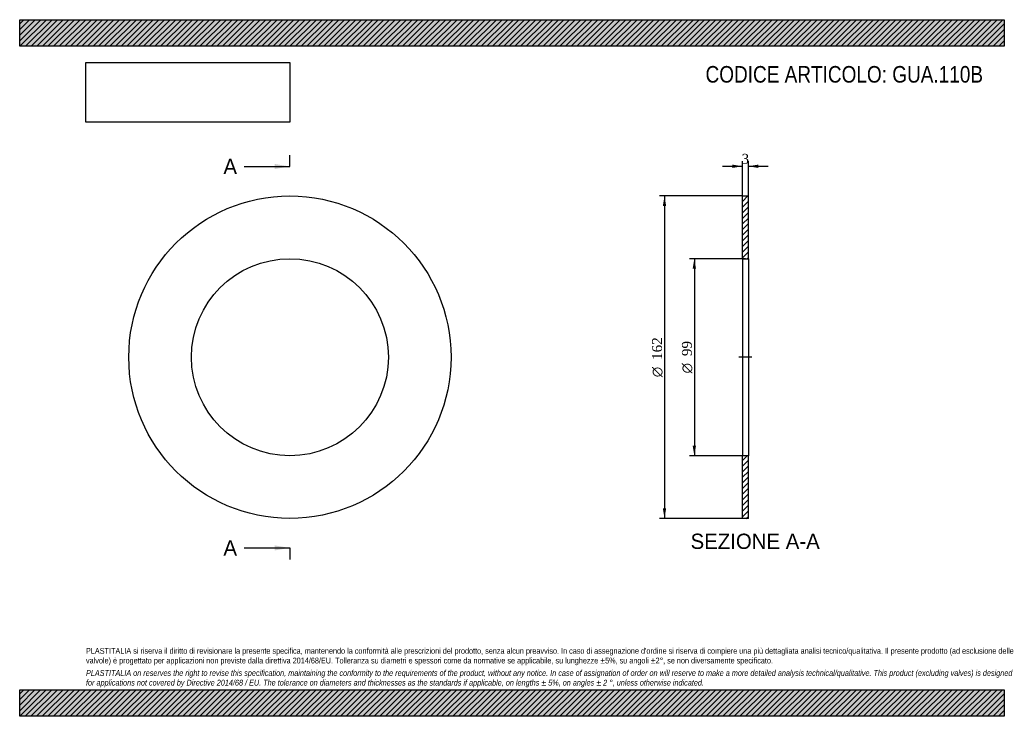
# Model space of a CAD drawing. Header units: millimetres. Extents: x 0 to 495, y 0 to 350.
import ezdxf
from ezdxf.enums import TextEntityAlignment as Align
from ezdxf.lldxf.tags import DXFTag

# ---------------------------------------------------------------- set-up
doc = ezdxf.new("R2010")
doc.units = ezdxf.units.MM
doc.header["$LTSCALE"] = 1.666667
for name, color, linetype in [('Default', 7, 'Continuous'), ('DV2_Default', 7, 'Continuous'), ('GUA.110B', 7, 'Continuous')]:
    doc.layers.add(name, color=color, linetype=linetype)
doc.styles.add('SEACAD_Solid_Edge_ANSI', font='seans.ttf')
doc.styles.add('SEACAD_Solid_Edge_ANSI1_Symbols', font='semeca1.ttf')
doc.styles.add('SEACAD_Times_New_Roman', font='times.ttf')
tags = doc.linetypes.add('CENTER2', pattern=[28.575, 19.05, -3.175, 3.175, -3.175]).pattern_tags.tags
tags[10:11] = [DXFTag(74, 4), DXFTag(75, 0), DXFTag(340, '0'), DXFTag(46, 0.0), DXFTag(50, 0.0), DXFTag(44, 0.0), DXFTag(45, 0.0)]
tags[8:9] = [DXFTag(74, 4), DXFTag(75, 0), DXFTag(340, '0'), DXFTag(46, 0.0), DXFTag(50, 0.0), DXFTag(44, 0.0), DXFTag(45, 0.0)]
tags[6:7] = [DXFTag(74, 4), DXFTag(75, 0), DXFTag(340, '0'), DXFTag(46, 0.0), DXFTag(50, 0.0), DXFTag(44, 0.0), DXFTag(45, 0.0)]
tags[4:5] = [DXFTag(74, 4), DXFTag(75, 0), DXFTag(340, '0'), DXFTag(46, 0.0), DXFTag(50, 0.0), DXFTag(44, 0.0), DXFTag(45, 0.0)]
doc.dimstyles.new('ANSImm', dxfattribs={"dimtxt": 5, "dimasz": 5, "dimexe": 2.5, "dimexo": 0, "dimgap": 1.25, "dimtad": 1, "dimdsep": 46, "dimtxsty": 'SEACAD_Times_New_Roman', "dimblk1": '_SE_FILLED', "dimblk2": '_SE_FILLED', "dimsah": 1, "dimcen": 2.5, "dimazin": 0, "dimtfac": 0.85, "dimtdec": 3, "dimtofl": 0, "dimtmove": 0, "dimatfit": 3, "dimfxl": 1, "dimarcsym": 0})
picture_1 = doc.add_image_def('image1.jpg', size_in_pixel=(4302, 1260))

# ---------------------------------------------------------------- blocks, each defined once
blk = doc.blocks.new('SE')
at = {"layer": 'GUA.110B', "color": 7, "linetype": 'Continuous'}
for radius in [81, 49.5]:
    blk.add_circle((135.85, 180.43), radius, dxfattribs=at)
blk = doc.blocks.new('SE2')
at = {"color": 7, "linetype": 'Continuous', "style": 'SEACAD_Solid_Edge_ANSI'}
blk.add_text('A', height=7.67, dxfattribs=at).set_placement((102.42, 280.1), align=Align.TOP_LEFT)
blk = doc.blocks.new('SE3')
at = {"color": 7, "linetype": 'Continuous', "style": 'SEACAD_Solid_Edge_ANSI'}
blk.add_text('A', height=7.67, dxfattribs=at).set_placement((102.42, 88.43), align=Align.TOP_LEFT)
blk = doc.blocks.new('SEANNOT_GROUP')
at = {"linetype": 'Continuous'}
blk.add_hatch(color=7, dxfattribs=at).paths.add_polyline_path([(128.18, 274.99), (135.85, 276.26), (128.18, 277.54)])
at = {"color": 7, "linetype": 'Continuous'}
blk.add_lwpolyline([(112.85, 276.26), (135.85, 276.26)], dxfattribs=at)
blk = doc.blocks.new('SEANNOT_GROUP1')
at = {"linetype": 'Continuous'}
blk.add_hatch(color=7, dxfattribs=at).paths.add_polyline_path([(128.18, 83.32), (135.85, 84.6), (128.18, 85.87)])
at = {"color": 7, "linetype": 'Continuous'}
blk.add_lwpolyline([(112.85, 84.6), (135.85, 84.6)], dxfattribs=at)
blk = doc.blocks.new('SE1')
at = {"layer": 'Default', "color": 7, "linetype": 'CENTER2'}
for p, q in [((135.85, 276.26), (135.85, 282.01)), ((135.85, 84.6), (135.85, 78.85))]:
    blk.add_line(p, q, dxfattribs=at)
at = {"layer": 'Default', "color": 7, "linetype": 'CENTER2', "const_width": 0.0001}
blk.add_lwpolyline([(135.85, 276.26), (135.85, 84.6)], dxfattribs=at)
at = {"layer": 'Default'}
for name in ['SE2', 'SEANNOT_GROUP', 'SE3', 'SEANNOT_GROUP1']:
    blk.add_blockref(name, (0, 0), dxfattribs=at)
blk = doc.blocks.new('SE4')
at = {"layer": 'GUA.110B', "linetype": 'Continuous'}
h = blk.add_hatch(dxfattribs=at)
h.set_pattern_fill('LINE', scale=0.62992, angle=45, style=0)
h.paths.add_polyline_path([(366.32, 229.93), (366.32, 261.43), (363.32, 261.43), (363.32, 229.93)])
h = blk.add_hatch(dxfattribs=at)
h.set_pattern_fill('LINE', scale=0.62992, angle=45, style=0)
h.paths.add_polyline_path([(366.32, 99.43), (366.32, 130.93), (363.32, 130.93), (363.32, 99.43)])
at = {"layer": 'DV2_Default', "color": 7, "linetype": 'CENTER2'}
blk.add_line((368.07, 180.43), (361.57, 180.43), dxfattribs=at)
at = {"layer": 'GUA.110B', "color": 7, "linetype": 'Continuous'}
for p, q in [((363.32, 229.93), (363.32, 261.43)), ((363.32, 261.43), (366.32, 261.43)), ((366.32, 229.93), (366.32, 261.43)), ((363.32, 229.93), (363.32, 130.93)), ((363.32, 229.93), (366.32, 229.93)), ((366.32, 229.93), (366.32, 130.93)), ((363.32, 99.43), (363.32, 130.93)), ((366.32, 130.93), (363.32, 130.93)), ((366.32, 99.43), (366.32, 130.93)), ((366.32, 99.43), (363.32, 99.43))]:
    blk.add_line(p, q, dxfattribs=at)
blk = doc.blocks.new('DMBLK7')
at = {"layer": 'Default', "linetype": 'Continuous'}
for points in [[(358.32, 277.18), (358.32, 275.52), (363.32, 276.35)], [(371.32, 277.18), (366.32, 276.35), (371.32, 275.52)]]:
    blk.add_hatch(color=7, dxfattribs=at).paths.add_polyline_path(points)
at = {"layer": 'Default', "color": 7, "linetype": 'Continuous'}
for p, q in [((363.32, 261.43), (363.32, 278.85)), ((366.32, 261.43), (366.32, 278.85)), ((353.32, 276.35), (363.32, 276.35)), ((366.32, 276.35), (376.32, 276.35))]:
    blk.add_line(p, q, dxfattribs=at)
at = {"layer": 'Default', "color": 7, "linetype": 'Continuous', "style": 'SEACAD_Times_New_Roman'}
blk.add_text('3', height=5, dxfattribs=at).set_placement((362.93, 282.6), align=Align.TOP_LEFT)
blk = doc.blocks.new('_SE_FILLED')
at = {"color": 0}
blk.add_line((0, 0), (-1, 0), dxfattribs=at)
blk.add_solid([(0, 0), (-1, -0.1665), (-1, 0.1665), (0, 0)], dxfattribs=at)
blk = doc.blocks.new('GDimGGroup')
at = {"layer": 'Default', "linetype": 'Continuous'}
for points in [[(338.33, 224.93), (340, 224.93), (339.17, 229.93)], [(338.33, 135.93), (339.17, 130.93), (340, 135.93)]]:
    blk.add_hatch(color=7, dxfattribs=at).paths.add_polyline_path(points)
at = {"layer": 'Default', "color": 7, "linetype": 'Continuous'}
for p, q in [((364.82, 229.93), (336.67, 229.93)), ((339.17, 229.93), (339.17, 130.93)), ((364.82, 130.93), (336.67, 130.93))]:
    blk.add_line(p, q, dxfattribs=at)
for s, style, p in [('99', 'SEACAD_Times_New_Roman', (332.92, 180.99)), ('O', 'SEACAD_Solid_Edge_ANSI1_Symbols', (332.92, 172.29))]:
    blk.add_text(s, height=5, rotation=90, dxfattribs=dict(at, style=style)).set_placement(p, align=Align.TOP_LEFT)
blk = doc.blocks.new('GDimGGroup1')
at = {"layer": 'Default', "linetype": 'Continuous'}
for points in [[(323.33, 256.43), (325, 256.43), (324.17, 261.43)], [(323.33, 104.43), (324.17, 99.43), (325, 104.43)]]:
    blk.add_hatch(color=7, dxfattribs=at).paths.add_polyline_path(points)
at = {"layer": 'Default', "color": 7, "linetype": 'Continuous'}
for p, q in [((363.32, 261.43), (321.67, 261.43)), ((324.17, 261.43), (324.17, 99.43)), ((363.32, 99.43), (321.67, 99.43))]:
    blk.add_line(p, q, dxfattribs=at)
for s, style, p in [('162', 'SEACAD_Times_New_Roman', (317.92, 179.09)), ('O', 'SEACAD_Solid_Edge_ANSI1_Symbols', (317.92, 170.39))]:
    blk.add_text(s, height=5, rotation=90, dxfattribs=dict(at, style=style)).set_placement(p, align=Align.TOP_LEFT)

msp = doc.modelspace()

# ---------------------------------------------------------------- hatches: boundary and pattern name
at = {"layer": 'Default', "linetype": 'Continuous'}
h = msp.add_hatch(dxfattribs=at)
h.set_pattern_fill('LINE', scale=0.62992, angle=45, style=0)
h.paths.add_polyline_path([(495, 336.667), (495, 350), (0, 350), (0, 336.667)])
for points in [[(495, 336.667), (495, 350), (0, 350), (0, 336.667)], [(495, 0), (495, 13.333), (0, 13.333), (0, 0)]]:
    msp.add_hatch(color=7, dxfattribs=at).paths.add_polyline_path(points)
h = msp.add_hatch(dxfattribs=at)
h.set_pattern_fill('LINE', scale=0.62992, angle=45, style=0)
h.paths.add_polyline_path([(495, 0), (495, 13.333), (0, 13.333), (0, 0)])

# ---------------------------------------------------------------- linework, layer by layer
at = {"layer": 'Default', "color": 7, "linetype": 'Continuous'}
for p, q in [((0, 350), (495, 350)), ((0, 336.667), (0, 350)), ((495, 350), (495, 336.667)), ((495, 336.667), (0, 336.667)), ((0, 13.333), (495, 13.333)), ((0, 0), (0, 13.333)), ((495, 13.333), (495, 0)), ((495, 0), (0, 0))]:
    msp.add_line(p, q, dxfattribs=at)

# ---------------------------------------------------------------- block references
at = {"layer": 'Default'}
for name in ['SE1', 'SE', 'GDimGGroup1', 'SE4', 'GDimGGroup']:
    msp.add_blockref(name, (0, 0), dxfattribs=at)

# ---------------------------------------------------------------- texts
at = {"layer": 'Default', "color": 7, "linetype": 'Continuous', "style": 'SEACAD_Solid_Edge_ANSI'}
msp.add_text('SEZIONE A-A', height=7.66667, dxfattribs=at).set_placement((337.275, 91.763), align=Align.TOP_LEFT)
at = {"layer": 'Default', "attachment_point": 1}
for s, insert, char_height, width in [('{\\fArial Narrow|b0||i0||c0|p34;\\C7;\\H8.333333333;\\W1.;CODICE ARTICOLO: GUA.110B}', (344.802, 326.723), 8.33333, 141.56418), ("{\\fArial Narrow|b0||i0||c0|p34;\\C7;\\H2.916666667;\\W1.;PLASTITALIA si riserva il diritto di revisionare la presente specifica, mantenendo la conformità alle prescrizioni del prodotto, senza alcun preavviso. In caso di assegnazione d'ordine si riserva di compiere una più dettagliata analisi tecnico/qualitativa. Il presente prodotto (ad esclusione delle \\P}{\\fArial Narrow|b0||i0||c0|p34;\\C7;\\H2.916666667;\\W1.;valvole) è progettato per applicazioni non previste dalla direttiva 2014/68/EU. Tolleranza su diametri e spessori come da normative se applicabile, su lunghezze ±5%, su angoli ±2°, se non diversamente specificato.\\P}{\\fArial Narrow|b0||i0||c0|p34;\\C7;\\H0.8333333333;\\W1.;   \\P}{\\fArial Narrow|b0||i1||c0|p34;\\C7;\\H2.916666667;\\W1.;PLASTITALIA on reserves the right to revise this specification, maintaining the conformity to the requirements of the product, without any notice. In case of assignation of order on will reserve to make a more detailed analysis technical/qualitative. This product (excluding valves) is designed \\P}{\\fArial Narrow|b0||i1||c0|p34;\\C7;\\H2.916666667;\\W1.;for applications not covered by Directive 2014/68 / EU. The tolerance on diameters and thicknesses as the standards if applicable, on lengths ± 5%, on angles ± 2 °, unless otherwise indicated.\\P}", (33.333, 34.337), 2.916667, 428.33333)]:
    msp.add_mtext(s, dxfattribs=dict(at, insert=insert, char_height=char_height, width=width))

# ---------------------------------------------------------------- dimensions: what is measured, and where the dimension line sits
at = {"layer": 'Default', "color": 7, "linetype": 'Continuous'}
dim = msp.add_linear_dim(base=(363.322, 276.351), p1=(363.322, 261.43), p2=(366.322, 261.43), angle=0, text='\\A1;<>', dimstyle='ANSImm', dxfattribs=at)
dim.commit()
dim.dimension.update_dxf_attribs({"geometry": 'DMBLK7', "text_midpoint": (364.822, 276.351), "dimtype": 161})

# ---------------------------------------------------------------- pictures from other files: only their frames are drawn
image = msp.add_image(picture_1, insert=(33.333, 298.505), size_in_units=(102.429, 30))
image.dxf.flags = 7

doc.saveas('drawing.dxf')
